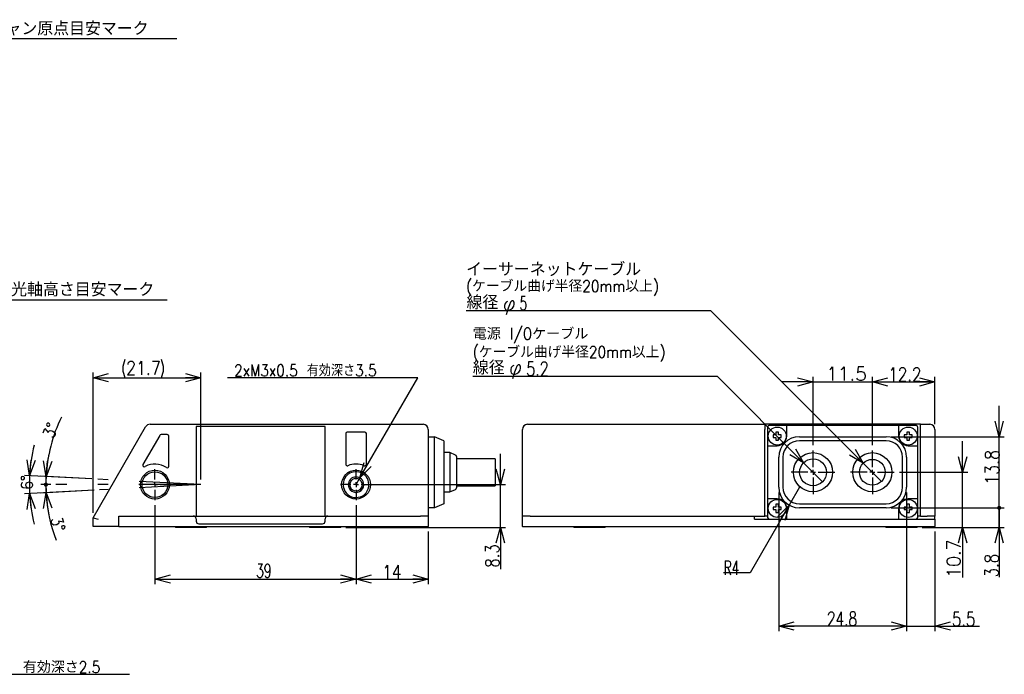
# Model space of a CAD drawing. Extents: x 106 to 486, y 105 to 350.
# Tile 3 of 3: x 295 to 486, y 194 to 320. Entities that reach past the tile are written whole.
import ezdxf

# ---------------------------------------------------------------- set-up
doc = ezdxf.new("R2010")
doc.units = 0
doc.header["$LTSCALE"] = 2
doc.linetypes.add('CENTER', pattern=[13, 6, -3, 1, -3])
doc.layers.add('0-00', color=7, linetype='CONTINUOUS')
doc.layers.add('0-5寸法線', color=7, linetype='CONTINUOUS')
doc.styles.get("Standard").update_dxf_attribs({"font": 'txt.shx', "bigfont": 'extfont.shx'})

msp = doc.modelspace()

# ---------------------------------------------------------------- linework, layer by layer
at = {"layer": '0-00', "color": 7, "linetype": 'CONTINUOUS'}
for p, q in [((309.7122, 223.8786), (319.9024, 241.5286)), ((320.7684, 242.0286), (373.2122, 242.0286)), ((329.7122, 241.0286), (329.7122, 224.2286)), ((354.7122, 224.2286), (354.7122, 241.0286)), ((373.2122, 242.0286), (373.7122, 242.0286)), ((392.9903, 224.2286), (392.9903, 241.0286)), ((393.9903, 242.0286), (394.4903, 242.0286)), ((470.1903, 242.0286), (439.9903, 242.0286)), ((439.9903, 224.2286), (439.9903, 241.0286)), ((440.4903, 241.3286), (440.4903, 237.8786)), ((444.2403, 239.7286), (444.2403, 240.8286)), ((465.9403, 240.8286), (465.9403, 239.7286)), ((470.1903, 242.0286), (471.4903, 242.0286)), ((470.1903, 241.0286), (470.1903, 242.0286)), ((470.1903, 224.2286), (470.1903, 241.0286)), ((471.4903, 242.0286), (471.9903, 242.0286)), ((322.6448, 239.8786), (319.399, 234.2566)), ((324.1122, 240.0286), (322.9046, 240.0286)), ((324.4122, 233.8965), (324.4122, 239.7286)), ((358.7122, 240.2286), (358.7122, 234.2782)), ((362.4122, 240.5286), (359.0122, 240.5286)), ((362.7122, 234.2782), (362.7122, 240.2286)), ((374.7122, 239.6286), (375.9122, 239.6286)), ((375.9122, 235.6286), (375.9122, 239.6286)), ((377.7122, 238.8286), (375.9122, 239.6286)), ((377.7122, 238.8286), (377.7122, 235.6286)), ((446.6903, 239.6286), (463.4903, 239.6286)), ((463.4903, 238.8286), (446.6903, 238.8286)), ((440.4903, 237.8786), (440.4903, 227.5786)), ((440.4903, 237.8786), (442.3903, 237.8786)), ((467.7903, 237.8786), (469.6903, 237.8786)), ((375.9122, 229.8286), (375.9122, 235.6286)), ((378.9122, 236.5286), (377.7122, 236.5286)), ((377.7122, 235.6286), (377.7122, 229.8286)), ((380.0291, 236.056), (378.9122, 236.5286)), ((378.9122, 236.5286), (378.9122, 228.9286)), ((387.7122, 235.3286), (380.2122, 235.3286)), ((387.7122, 235.3286), (387.7122, 232.7286)), ((442.6903, 229.8286), (442.6903, 235.6286)), ((443.4903, 235.6286), (443.4903, 229.8286)), ((466.6903, 229.8286), (466.6903, 235.6286)), ((467.4903, 235.6286), (467.4903, 229.8286)), ((387.7122, 232.7286), (387.7122, 230.1286)), ((378.9122, 228.9286), (380.0291, 229.4011)), ((380.2122, 230.1286), (387.7122, 230.1286)), ((377.7122, 228.9286), (378.9122, 228.9286)), ((442.3903, 227.5786), (440.4903, 227.5786)), ((440.4903, 227.5786), (440.4903, 224.1286)), ((469.6903, 227.5786), (467.7903, 227.5786)), ((469.6903, 224.1286), (469.6903, 227.5786)), ((375.9122, 225.8286), (374.7122, 225.8286)), ((444.2403, 223.6286), (444.2403, 225.7286)), ((446.6903, 226.6286), (463.4903, 226.6286)), ((463.4903, 225.8286), (446.6903, 225.8286)), ((465.9403, 225.7286), (465.9403, 223.6286)), ((309.7122, 223.8786), (310.7122, 223.6106)), ((309.7122, 222.2286), (309.7122, 223.8786)), ((314.7122, 222.2286), (314.7122, 224.2286)), ((314.7122, 224.2286), (329.7122, 224.2286)), ((316.2122, 224.2286), (329.1582, 224.2286)), ((329.7122, 224.2286), (354.7122, 224.2286)), ((329.7122, 223.7286), (329.7122, 223.2286)), ((354.7122, 224.2286), (373.2122, 224.2286)), ((354.7122, 223.2286), (354.7122, 223.7286)), ((355.2661, 224.2286), (373.2122, 224.2286)), ((374.7122, 224.2286), (374.7122, 222.2286)), ((394.4903, 224.2286), (392.9903, 224.2286)), ((392.9903, 222.2286), (392.9903, 224.2286)), ((394.4903, 224.2286), (439.9903, 224.2286)), ((394.4903, 224.2286), (437.9903, 224.2286)), ((437.9903, 223.6286), (437.9903, 224.2286)), ((437.9903, 223.6286), (471.4903, 223.6286)), ((440.4903, 224.2286), (439.9903, 224.2286)), ((444.2403, 223.6286), (465.9403, 223.6286)), ((470.1903, 224.2286), (469.6903, 224.2286)), ((470.1903, 224.2286), (471.4903, 224.2286)), ((472.9903, 223.6286), (472.9903, 224.2286)), ((310.7122, 222.2286), (309.7122, 222.2286)), ((314.7122, 222.2286), (310.7122, 222.2286)), ((316.2122, 222.2286), (373.2122, 222.2286)), ((331.7122, 222.0286), (325.7122, 222.0286)), ((330.2122, 222.7286), (354.2122, 222.7286)), ((357.7122, 222.0286), (351.7122, 222.0286)), ((392.9903, 222.2286), (394.4903, 222.2286)), ((392.9903, 222.2286), (393.0903, 222.1286)), ((394.4903, 222.1286), (393.0903, 222.1286)), ((394.4903, 222.2286), (471.4903, 222.2286)), ((471.4903, 222.1286), (394.4903, 222.1286)), ((405.9903, 222.0286), (402.9903, 222.0286)), ((408.9903, 222.0286), (405.9903, 222.0286)), ((466.4903, 222.0286), (463.4903, 222.0286)), ((469.4903, 222.0286), (466.4903, 222.0286))]:
    msp.add_line(p, q, dxfattribs=at)
for points in [[(354.7122, 241.0286), (354.7122, 241.6286), (329.7122, 241.6286), (329.7122, 241.0286)], [(374.7122, 241.0286), (374.7122, 224.2286), (373.2122, 224.2286)], [(394.4903, 242.0286), (439.9903, 242.0286), (439.9903, 241.0286)], [(444.2403, 240.8286), (444.2403, 241.7825), (440.7807, 241.7825), (440.9867, 241.8286), (440.9903, 241.8286), (469.1903, 241.8286), (469.194, 241.8286), (469.3999, 241.7825)], [(469.3999, 241.7825), (465.9403, 241.7825), (465.9403, 240.8286)], [(469.6903, 227.5786), (469.6903, 237.8786), (469.6903, 241.3286)], [(472.9903, 241.0286), (472.9903, 224.2286), (471.4903, 224.2286)], [(442.1403, 239.4786), (442.1403, 238.9286), (442.6403, 238.9286), (442.6403, 239.4786), (443.1903, 239.4786), (443.1903, 239.9786), (442.6403, 239.9786), (442.6403, 240.5286), (442.1403, 240.5286), (442.1403, 239.9786), (441.5903, 239.9786), (441.5903, 239.4786), (442.1403, 239.4786)], [(467.5403, 239.4786), (467.5403, 238.9286), (468.0403, 238.9286), (468.0403, 239.4786), (468.5903, 239.4786), (468.5903, 239.9786), (468.0403, 239.9786), (468.0403, 240.5286), (467.5403, 240.5286), (467.5403, 239.9786), (466.9903, 239.9786), (466.9903, 239.4786), (467.5403, 239.4786)], [(380.2122, 235.7797), (380.2122, 232.7286), (380.2122, 229.6774)], [(377.7122, 229.8286), (377.7122, 226.6286), (375.9122, 225.8286), (375.9122, 229.8286)], [(442.1403, 225.4786), (442.1403, 224.9286), (442.6403, 224.9286), (442.6403, 225.4786), (443.1903, 225.4786), (443.1903, 225.9786), (442.6403, 225.9786), (442.6403, 226.5286), (442.1403, 226.5286), (442.1403, 225.9786), (441.5903, 225.9786), (441.5903, 225.4786), (442.1403, 225.4786)], [(467.5403, 225.4786), (467.5403, 224.9286), (468.0403, 224.9286), (468.0403, 225.4786), (468.5903, 225.4786), (468.5903, 225.9786), (468.0403, 225.9786), (468.0403, 226.5286), (467.5403, 226.5286), (467.5403, 225.9786), (466.9903, 225.9786), (466.9903, 225.4786), (467.5403, 225.4786)], [(471.4903, 223.6286), (472.9903, 223.6286), (472.9903, 222.2286)], [(373.2122, 222.1286), (316.2122, 222.1286), (314.8122, 222.1286), (314.7122, 222.2286), (316.2122, 222.2286)], [(325.6539, 222.1286), (325.6785, 222.0926), (325.7122, 222.0286)], [(331.7122, 222.0286), (331.7459, 222.0926), (331.7704, 222.1286)], [(351.6539, 222.1286), (351.6785, 222.0926), (351.7122, 222.0286)], [(357.7122, 222.0286), (357.7459, 222.0926), (357.7704, 222.1286)], [(373.2122, 222.2286), (374.7122, 222.2286), (374.6122, 222.1286), (373.2122, 222.1286)], [(402.932, 222.1286), (402.9566, 222.0926), (402.9903, 222.0286)], [(408.9903, 222.0286), (409.024, 222.0926), (409.0486, 222.1286)], [(463.432, 222.1286), (463.4566, 222.0926), (463.4903, 222.0286)], [(469.4903, 222.0286), (469.524, 222.0926), (469.5486, 222.1286)], [(471.4903, 222.2286), (472.9903, 222.2286), (472.8903, 222.1286), (471.4903, 222.1286)]]:
    msp.add_lwpolyline(points, dxfattribs=at)
for centre, radius in [((442.3903, 239.7286), 1.75), ((467.7903, 239.7286), 1.75), ((449.3403, 232.7286), 3.8), ((449.3403, 232.7286), 2.6), ((460.8403, 232.7286), 3.8), ((460.8403, 232.7286), 2.5), ((321.7122, 230.3286), 2.8), ((360.7122, 230.3286), 2.8), ((321.7122, 230.3286), 2.5), ((442.3903, 225.7286), 1.75), ((467.7903, 225.7286), 1.75)]:
    msp.add_circle(centre, radius, dxfattribs=at)
for centre, radius, start, end in [((320.7684, 241.0286), 1, 90, 150), ((373.7122, 241.0286), 1, 0, 90), ((393.9903, 241.0286), 1, 90, 180), ((440.9903, 241.3286), 0.5, 114.786, 180), ((469.1903, 241.3286), 0.5, 0, 65.214), ((471.9903, 241.0286), 1, 0, 90), ((322.9046, 239.7286), 0.3, 90, 150), ((324.1122, 239.7286), 0.3, 0, 90), ((359.0122, 240.2286), 0.3, 90, 180), ((362.4122, 240.2286), 0.3, 0, 90), ((442.3903, 239.7286), 1.85, 270, 360), ((446.6903, 235.6286), 4, 90, 180), ((446.6903, 235.6286), 3.2, 90, 180), ((463.4903, 235.6286), 4, 0, 90), ((463.4903, 235.6286), 3.2, 0, 90), ((467.7903, 239.7286), 1.85, 180, 270), ((379.9122, 235.7797), 0.3, 0, 67.068), ((319.6588, 234.1066), 0.3, 150, 298.524), ((321.7122, 230.3286), 4, 56.073, 118.524), ((324.1122, 233.8965), 0.3, 236.073, 360), ((359.0122, 234.2782), 0.3, 180, 293.288), ((360.7122, 230.3286), 4, 66.712, 113.288), ((362.4122, 234.2782), 0.3, 246.712, 360), ((360.7122, 230.3286), 2.5, 11.618, 209.618), ((360.7122, 230.3286), 1.5, 11.618, 191.618), ((360.7122, 230.3286), 1.2295, 11.618, 191.618), ((360.7122, 230.3286), 2.5, 209.618, 371.618), ((360.7122, 230.3286), 1.5, 191.618, 371.618), ((360.7122, 230.3286), 1.2295, 191.618, 371.618), ((379.9122, 229.6774), 0.3, 292.932, 360), ((446.6903, 229.8286), 4, 180, 270), ((446.6903, 229.8286), 3.2, 180, 270), ((463.4903, 229.8286), 4, 270, 360), ((463.4903, 229.8286), 3.2, 270, 360), ((442.3903, 225.7286), 1.85, 0, 90), ((467.7903, 225.7286), 1.85, 90, 180), ((329.1709, 223.6858), 0.543, 4.522, 91.338), ((355.2451, 223.695), 0.534, 87.746, 176.395), ((440.9903, 224.1286), 0.5, 180, 270), ((469.1903, 224.1286), 0.5, 270, 360), ((330.2122, 223.2286), 0.5, 180, 270), ((354.2122, 223.2286), 0.5, 270, 360)]:
    msp.add_arc(centre, radius, start, end, dxfattribs=at)
at = {"layer": '0-5寸法線', "color": 4, "linetype": 'CONTINUOUS'}
for p, q in [((325.9658, 316.7816), (287.2661, 316.7816)), ((324.0611, 266.0938), (292.4169, 266.0938)), ((429.5143, 264.0546), (382.0657, 264.0546)), ((459.0725, 234.4963), (429.5143, 264.0546)), ((309.7122, 224.8786), (309.7122, 252.0454)), ((309.7122, 251.0454), (312.7122, 251.0454)), ((309.7122, 251.0454), (330.6122, 251.0454)), ((330.6122, 251.0454), (327.6122, 251.0454)), ((330.6122, 231.3286), (330.6122, 252.0454)), ((372.673, 251.0454), (335.8078, 251.0454)), ((361.4622, 231.6276), (372.673, 251.0454)), ((430.7976, 251.2713), (383.349, 251.2713)), ((447.5018, 234.567), (430.7976, 251.2713)), ((449.3403, 250.2304), (443.3403, 250.2304)), ((449.3403, 250.2304), (446.3403, 250.2304)), ((449.3403, 237.9786), (449.3403, 251.2304)), ((460.8403, 237.9786), (460.8403, 251.2304)), ((460.8403, 237.9786), (460.8403, 251.2304)), ((460.8403, 250.2304), (463.8403, 250.2304)), ((460.8403, 250.2304), (463.8403, 250.2304)), ((460.8403, 250.2304), (472.9903, 250.2304)), ((472.9903, 250.2304), (469.9903, 250.2304)), ((472.9903, 242.0286), (472.9903, 251.2304)), ((485.432, 239.6286), (485.432, 242.6286)), ((464.4903, 239.6286), (486.432, 239.6286)), ((297.415, 232.0684), (297.7066, 235.0541)), ((300.6045, 231.9012), (300.9103, 234.8856)), ((447.5018, 234.567), (445.3805, 236.6884)), ((459.0725, 234.4963), (456.9512, 236.6177)), ((478.3495, 232.7286), (478.3495, 235.7286)), ((361.4622, 231.6276), (362.9622, 234.2257)), ((388.7042, 230.3286), (388.7042, 233.3286)), ((451.1788, 230.8901), (447.5018, 234.567)), ((462.6081, 230.9608), (459.0725, 234.4963)), ((309.4734, 231.4364), (296.4164, 232.1207)), ((309.4734, 231.4364), (299.6058, 231.9535)), ((300.6006, 231.0776), (300.6379, 231.8267)), ((360.7122, 230.3286), (361.4622, 231.6276)), ((466.0903, 232.7286), (479.3495, 232.7286)), ((309.9501, 229.2457), (296.4164, 228.5364)), ((301.4934, 230.3286), (299.5633, 230.3286)), ((301.4934, 230.3286), (299.5633, 230.3286)), ((309.9501, 229.2457), (299.6058, 228.7036)), ((300.6006, 229.5795), (300.6379, 228.8304)), ((361.7122, 230.3286), (389.7042, 230.3286)), ((446.6903, 229.8286), (444.6903, 226.3645)), ((297.415, 228.5888), (297.7066, 225.603)), ((300.6045, 228.7559), (300.9103, 225.7716)), ((442.6903, 228.8286), (442.6903, 201.8992)), ((467.4903, 228.8286), (467.4903, 201.8992)), ((467.4903, 228.8286), (467.4903, 201.8992)), ((485.432, 226.5786), (485.432, 227.3286)), ((321.7122, 226.3286), (321.7122, 211.0286)), ((360.7122, 226.3286), (360.7122, 211.0286)), ((360.7122, 226.3286), (360.7122, 211.0286)), ((444.6903, 226.3645), (437.1149, 213.2435)), ((444.6903, 226.3645), (443.1903, 223.7664)), ((464.4903, 225.8286), (486.432, 225.8286)), ((464.4903, 225.8286), (486.432, 225.8286)), ((485.432, 225.8286), (485.432, 219.8286)), ((485.432, 225.0786), (485.432, 224.3286)), ((358.7122, 222.0286), (389.7042, 222.0286)), ((388.7042, 222.0286), (388.7042, 219.0286)), ((388.7042, 222.0286), (388.7042, 213.9564)), ((470.4903, 222.0286), (486.432, 222.0286)), ((470.4903, 222.0286), (479.3495, 222.0286)), ((478.3495, 222.0286), (478.3495, 219.0286)), ((478.3495, 222.0286), (478.3495, 212.3076)), ((485.432, 222.0286), (485.432, 219.0286)), ((485.432, 222.0286), (485.432, 212.3615)), ((374.7122, 221.2286), (374.7122, 211.0286)), ((472.9903, 221.2286), (472.9903, 201.8992)), ((321.7122, 212.0286), (324.7122, 212.0286)), ((321.7122, 212.0286), (360.7122, 212.0286)), ((360.7122, 212.0286), (357.7122, 212.0286)), ((360.7122, 212.0286), (363.7122, 212.0286)), ((360.7122, 212.0286), (374.7122, 212.0286)), ((374.7122, 212.0286), (371.7122, 212.0286)), ((437.1149, 213.2435), (431.9996, 213.2435)), ((442.6903, 202.8992), (445.6903, 202.8992)), ((467.4903, 202.8992), (442.6903, 202.8992)), ((467.4903, 202.8992), (461.4903, 202.8992)), ((467.4903, 202.8992), (464.4903, 202.8992)), ((467.4903, 202.8992), (464.4903, 202.8992)), ((472.9903, 202.8992), (475.9903, 202.8992)), ((283.6258, 193.5861), (316.7869, 193.5861))]:
    msp.add_line(p, q, dxfattribs=at)
at = {"layer": '0-5寸法線', "color": 4, "linetype": 'CENTER'}
for p, q in [((449.3403, 233.7286), (449.3403, 236.9786)), ((460.8403, 233.7286), (460.8403, 236.9786)), ((321.7122, 231.3286), (321.7122, 233.3286)), ((360.7122, 231.3286), (360.7122, 233.3286)), ((449.3403, 232.7286), (449.3403, 233.2286)), ((460.8403, 232.7286), (460.8403, 233.2286)), ((330.6122, 230.3286), (310.472, 231.3841)), ((448.3403, 232.7286), (445.0903, 232.7286)), ((449.3403, 232.7286), (448.8403, 232.7286)), ((449.3403, 232.7286), (449.3403, 232.2286)), ((449.3403, 232.7286), (449.8403, 232.7286)), ((449.3403, 231.7286), (449.3403, 228.4786)), ((450.3403, 232.7286), (453.5903, 232.7286)), ((459.8403, 232.7286), (456.5903, 232.7286)), ((460.8403, 232.7286), (460.3403, 232.7286)), ((460.8403, 232.7286), (460.8403, 232.2286)), ((460.8403, 232.7286), (461.3403, 232.7286)), ((460.8403, 231.7286), (460.8403, 228.4786)), ((461.8403, 232.7286), (465.0903, 232.7286)), ((330.6122, 230.3286), (302.4934, 230.3286)), ((330.6122, 230.3286), (310.9487, 229.298)), ((320.7122, 230.3286), (318.7122, 230.3286)), ((321.7122, 230.3286), (321.2122, 230.3286)), ((321.7122, 230.3286), (321.7122, 230.8286)), ((321.7122, 230.3286), (321.7122, 229.8286)), ((321.7122, 230.3286), (322.2122, 230.3286)), ((321.7122, 229.3286), (321.7122, 227.3286)), ((322.7122, 230.3286), (324.7122, 230.3286)), ((359.7122, 230.3286), (357.7122, 230.3286)), ((360.7122, 230.3286), (360.2122, 230.3286)), ((360.7122, 230.3286), (360.7122, 230.8286)), ((360.7122, 230.3286), (360.7122, 229.8286)), ((360.7122, 230.3286), (361.2122, 230.3286)), ((360.7122, 229.3286), (360.7122, 227.3286)), ((361.7122, 230.3286), (363.7122, 230.3286))]:
    msp.add_line(p, q, dxfattribs=at)
at = {"layer": '0-5寸法線', "color": 4, "linetype": 'CONTINUOUS'}
for points in [[(312.7122, 250.2415), (309.7122, 251.0454), (312.7122, 251.8492)], [(327.6122, 251.8492), (330.6122, 251.0454), (327.6122, 250.2415)], [(446.3403, 251.0343), (449.3403, 250.2304), (446.3403, 249.4266)], [(449.3403, 250.2304), (460.8403, 250.2304), (466.8403, 250.2304)], [(463.8403, 249.4266), (460.8403, 250.2304), (463.8403, 251.0343)], [(463.8403, 249.4266), (460.8403, 250.2304), (463.8403, 251.0343)], [(469.9903, 251.0343), (472.9903, 250.2304), (469.9903, 249.4266)], [(485.432, 225.8286), (485.432, 239.6286), (485.432, 245.6286)], [(486.2359, 242.6286), (485.432, 239.6286), (484.6282, 242.6286)], [(478.3495, 222.0286), (478.3495, 232.7286), (478.3495, 238.7286)], [(445.9489, 237.2568), (447.5018, 234.567), (444.8121, 236.12)], [(457.5196, 237.1861), (459.0725, 234.4963), (456.3828, 236.0492)], [(298.5067, 234.976), (297.415, 232.0684), (296.9066, 235.1323)], [(301.7099, 234.8036), (300.6045, 231.9012), (300.1106, 234.9675)], [(388.7042, 222.0286), (388.7042, 230.3286), (388.7042, 236.3286)], [(479.1534, 235.7286), (478.3495, 232.7286), (477.5457, 235.7286)], [(363.6583, 233.8238), (361.4622, 231.6276), (362.266, 234.6276)], [(389.5081, 233.3286), (388.7042, 230.3286), (387.9004, 233.3286)], [(485.432, 222.0286), (485.432, 225.8286), (485.432, 231.8286)], [(296.9066, 225.5248), (297.415, 228.5888), (298.5067, 225.6811)], [(300.1106, 225.6896), (300.6045, 228.7559), (301.7099, 225.8535)], [(442.4942, 224.1683), (444.6903, 226.3645), (443.8865, 223.3645)], [(387.9004, 219.0286), (388.7042, 222.0286), (389.5081, 219.0286)], [(477.5457, 219.0286), (478.3495, 222.0286), (479.1534, 219.0286)], [(484.6282, 219.0286), (485.432, 222.0286), (486.2359, 219.0286)], [(324.7122, 211.2247), (321.7122, 212.0286), (324.7122, 212.8324)], [(357.7122, 212.8324), (360.7122, 212.0286), (357.7122, 211.2247)], [(363.7122, 211.2247), (360.7122, 212.0286), (363.7122, 212.8324)], [(371.7122, 212.8324), (374.7122, 212.0286), (371.7122, 211.2247)], [(445.6903, 202.0954), (442.6903, 202.8992), (445.6903, 203.7031)], [(464.4903, 203.7031), (467.4903, 202.8992), (464.4903, 202.0954)], [(464.4903, 203.7031), (467.4903, 202.8992), (464.4903, 202.0954)], [(467.4903, 202.8992), (472.9903, 202.8992), (481.6104, 202.8992)], [(475.9903, 202.0954), (472.9903, 202.8992), (475.9903, 203.7031)]]:
    msp.add_lwpolyline(points, dxfattribs=at)
at = {"layer": '0-5寸法線', "color": 4, "linetype": 'CONTINUOUS', "const_width": 0.4}
for points in [[(300.363, 230.329, 1), (300.763, 230.329, 1)], [(300.363, 230.329, 1), (300.763, 230.329, 1)], [(300.363, 230.329, 1), (300.763, 230.329, 1)], [(300.363, 230.329, 1), (300.763, 230.329, 1)], [(300.363, 230.329, 1), (300.763, 230.329, 1)], [(485.232, 225.829, 1), (485.632, 225.829, 1)], [(485.232, 225.829, 1), (485.632, 225.829, 1)], [(485.232, 225.829, 1), (485.632, 225.829, 1)], [(485.232, 225.829, 1), (485.632, 225.829, 1)]]:
    msp.add_lwpolyline(points, format="xyb", close=True, dxfattribs=at)
at = {"layer": '0-5寸法線', "color": 4, "linetype": 'CONTINUOUS'}
for centre, radius, start, end in [((319.4354, 252.8093), 3.9442, 153.435, 206.565), ((319.4354, 252.8093), 3.9442, 333.435, 386.565), ((330.6122, 230.3286), 30.0489, 154.165, 177), ((330.6122, 230.3286), 33.2427, 166.697, 177), ((330.6122, 230.3286), 30.0489, 168.611, 180), ((330.6122, 230.3286), 33.2427, 177, 183), ((330.6122, 230.3286), 30.0489, 177, 180), ((330.6122, 230.3286), 30.0489, 180, 183), ((330.6122, 230.3286), 30.0489, 180, 191.389), ((330.6122, 230.3286), 33.2427, 183, 193.303), ((330.6122, 230.3286), 30.0489, 183, 201.001)]:
    msp.add_arc(centre, radius, start, end, dxfattribs=at)

# ---------------------------------------------------------------- texts
at = {"layer": '0-5寸法線', "color": 7}
for s, width, p in [('スキャン原点目安マーク', 1.052, (286.564, 317.412)), ('イーサーネットケーブル', 1.052, (382.066, 270.73)), ('光軸高さ目安マーク', 1.052, (293.833, 266.813)), ('線径', 1.052, (382.138, 264.312)), ('φ', 1.052, (389.122, 264.16)), ('5', 0.615, (392.436, 264.16)), ('21.7', 0.84, (316.134, 251.621)), ('線径', 1.052, (383.365, 251.673)), ('φ', 1.052, (390.349, 251.749)), ('5.2', 0.762, (393.727, 251.446)), ('11.5', 0.984, (451.903, 250.491)), ('12.2', 0.796, (463.972, 250.377)), ('39', 0.652, (341.342, 212.282)), ('14', 0.821, (365.78, 212.059)), ('R4', 0.646, (432, 212.863)), ('24.8', 0.733, (452.029, 202.973)), ('5.5', 0.79, (476.282, 202.913))]:
    msp.add_text(s, height=2.665, dxfattribs=dict(at, width=width)).set_placement(p)
for s, width, p in [('13.8', 0.847, (485.405, 230.294)), ('8.3', 0.794, (388.489, 214.236)), ('10.7', 0.932, (477.951, 212.249)), ('3.8', 0.794, (485.314, 212.363))]:
    msp.add_text(s, height=2.665, rotation=90, dxfattribs=dict(at, width=width)).set_placement(p)
at = {"layer": '0-5寸法線', "color": 7, "char_height": 2.265, "attachment_point": 7}
for s, insert in [('\\W1.071;{\\W0.860;(}ケーブル曲げ半径{\\W0.860;20mm}以上{\\W0.860;)}', (382.066, 266.936)), ('\\W1.093;電源{\\W0.860; I/O}ケーブル', (383.349, 257.68)), ('\\W1.071;{\\W0.860;(}ケーブル曲げ半径{\\W0.860;20mm}以上{\\W0.860;)}', (383.349, 254.153)), ('\\W0.941;{\\W0.860;2xM3x0.5 }有効深さ{\\W0.860;3.5}', (337.064, 251.332)), ('\\W1.088;\u3000有効深さ{\\W0.860;2.5}', (293.389, 193.816))]:
    msp.add_mtext(s, dxfattribs=dict(at, insert=insert))
for s, insert, rotation in [('\\W0.970;{\\W0.860;3}°', (302.032, 239.157), 69.197376), ('\\W0.960;{\\W0.860;6}°', (298.018, 229.363), 90.147823), ('\\W0.970;{\\W0.860;3}°', (301.458, 223.692), 285.968613)]:
    msp.add_mtext(s, dxfattribs=dict(at, insert=insert, rotation=rotation))

doc.saveas('drawing.dxf')
